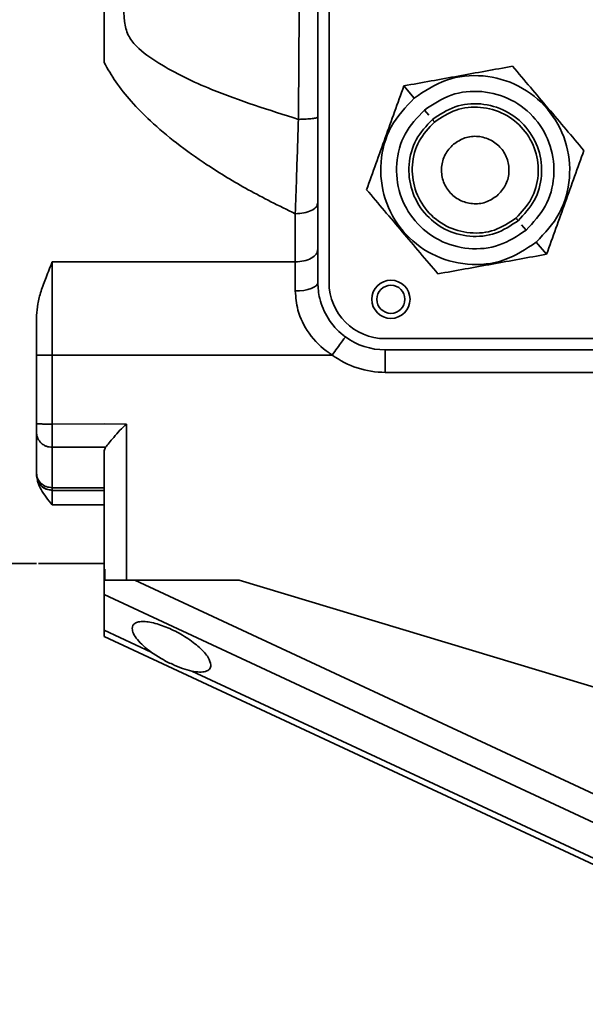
# Model space of a CAD drawing. Header units: millimetres. Extents: x 0 to 297, y 0 to 210.
# Tile 37 of 61: x 246.63 to 249.15, y 122.29 to 126.67. Entities that reach past the tile are written whole.
import ezdxf

# ---------------------------------------------------------------- set-up
doc = ezdxf.new("R2010")
doc.units = ezdxf.units.MM
doc.layers.add('尺寸线', color=6, linetype='Continuous')
doc.styles.add('SLDTEXTSTYLE1', font='TXT', dxfattribs={"width": 0.7})
doc.dimstyles.new('SLDDIMSTYLE5', dxfattribs={"dimtxt": 3.5, "dimasz": 2, "dimexe": 0, "dimexo": 0.0625, "dimgap": 0.875, "dimtad": 0, "dimtih": 1, "dimtoh": 1, "dimlfac": 20, "dimrnd": 1e-09, "dimzin": 12, "dimdsep": 46, "dimtxsty": 'SLDTEXTSTYLE1', "dimsah": 1, "dimcen": 0, "dimadec": 0, "dimazin": 3, "dimtfac": 1, "dimtmove": 0, "dimatfit": 3, "dimfxl": 1, "dimfrac": 2, "dimtolj": 1, "dimtzin": 12, "dimarcsym": 0})

# ---------------------------------------------------------------- blocks, each defined once
blk = doc.blocks.new('_D_17')
at = {"layer": '尺寸线', "transparency": 16777216}
for p, q in [((250.439, 167.6504), (251.8013, 170.1523)), ((251.8013, 170.1523), (265.406, 170.1523)), ((206.4431, 86.8521), (250.439, 167.6504)), ((206.4431, 86.8521), (205.2476, 84.6565))]:
    blk.add_line(p, q, dxfattribs=at)
for points in [[(250.439, 167.6504), (251.7028, 169.2395), (251.0881, 169.5743)], [(206.4431, 86.8521), (205.1793, 85.263), (205.7941, 84.9283)]]:
    blk.add_solid(points, dxfattribs=at)
at = {"layer": '尺寸线', "transparency": 16777216, "char_height": 3.5, "attachment_point": 1, "style": 'SLDTEXTSTYLE1'}
for s, insert in [('%%c', (253.3888, 174.6641)), ('1840', (257.2588, 174.6641))]:
    blk.add_mtext(s, dxfattribs=dict(at, insert=insert))
blk = doc.blocks.new('_D_18')
at = {"layer": '尺寸线', "transparency": 16777216}
for p, q in [((242.9146, 135.6821), (247.8893, 138.5798)), ((247.8893, 138.5798), (259.4571, 138.5798)), ((213.9675, 118.8205), (242.9146, 135.6821)), ((213.9675, 118.8205), (211.8073, 117.5621))]:
    blk.add_line(p, q, dxfattribs=at)
for points in [[(242.9146, 135.6821), (244.819, 136.3863), (244.4667, 136.9912)], [(213.9675, 118.8205), (212.0632, 118.1162), (212.4155, 117.5114)]]:
    blk.add_solid(points, dxfattribs=at)
at = {"layer": '尺寸线', "transparency": 16777216, "char_height": 3.5, "attachment_point": 1, "style": 'SLDTEXTSTYLE1'}
for s, insert in [('%%c', (249.4768, 143.0915)), ('670', (253.3467, 143.0915))]:
    blk.add_mtext(s, dxfattribs=dict(at, insert=insert))

msp = doc.modelspace()

# ---------------------------------------------------------------- linework, layer by layer
at = {"color": 7, "linetype": 'Continuous', "lineweight": 35}
for p, q in [((248.006348, 125.5012766), (248.006348, 129.0012766)), ((247.006348, 126.4800105), (247.006348, 128.0225551)), ((248.3392842, 126.3758482), (248.3849931, 126.3218488)), ((248.3392842, 126.3758482), (248.3849931, 126.3218488)), ((248.4500376, 126.2450069), (248.430219, 126.2684201)), ((247.956348, 125.8552379), (247.956348, 125.6482814)), ((247.856348, 125.5930057), (247.856348, 125.8070931)), ((248.8824771, 125.7341331), (248.8626585, 125.7575464)), ((248.9277029, 125.6807044), (248.9734118, 125.626705)), ((248.9277029, 125.6807044), (248.9734118, 125.626705)), ((247.956348, 125.6482814), (247.956348, 125.5012766)), ((247.006348, 125.5929642), (246.776348, 125.5929642)), ((247.006348, 125.5930078), (247.856348, 125.5930057)), ((247.856348, 125.4632895), (247.856348, 125.5930057)), ((246.706348, 125.3542718), (246.706348, 125.178386)), ((248.256348, 125.2512766), (250.256348, 125.2512766)), ((248.256348, 125.2012766), (248.256348, 125.1012766)), ((248.256348, 125.2012766), (250.256348, 125.2012766)), ((246.706348, 125.178386), (246.7063481, 124.8723773)), ((248.0202182, 125.1784087), (246.776348, 125.1783987)), ((246.776348, 125.1783861), (246.776348, 124.8713126)), ((250.256348, 125.1012766), (248.256348, 125.1012766)), ((246.776348, 124.8713126), (247.006348, 124.8718115)), ((247.006348, 124.8718115), (247.106348, 124.8713144)), ((247.106348, 124.8713144), (247.106348, 124.1762766)), ((246.7063482, 124.8321778), (246.706348, 124.6521535)), ((247.006348, 124.768674), (246.776348, 124.7689684)), ((246.776348, 124.5881008), (246.776348, 124.7689684)), ((247.013346, 124.7689822), (247.006348, 124.7526047)), ((247.0133516, 124.7688332), (247.006348, 124.768674)), ((247.006348, 124.2262766), (247.006348, 124.7526047)), ((246.706348, 124.6462766), (246.7113749, 124.6210051)), ((246.7074607, 124.6408612), (246.7075886, 124.6349361)), ((247.006348, 124.5881004), (246.776348, 124.5881007)), ((247.006348, 124.5762766), (246.776348, 124.5762766)), ((247.006348, 124.5112766), (246.776348, 124.5112766)), ((246.556348, 124.2512766), (246.706348, 124.2512766)), ((246.7150985, 124.2512766), (247.006348, 124.2512766)), ((247.0095234, 124.2262766), (247.006348, 124.2262766)), ((247.0095234, 124.1762766), (247.0095234, 124.2262766)), ((247.106348, 124.1762766), (247.606348, 124.1762766)), ((249.4050889, 123.1217789), (247.1437112, 124.1762766)), ((247.606348, 124.1762766), (250.256348, 123.3762766)), ((247.006348, 124.1122725), (249.3560396, 123.0165934)), ((247.006348, 123.9538976), (247.006348, 124.1122725)), ((247.006348, 123.9538976), (247.2160714, 123.856102)), ((249.3150748, 122.8496997), (247.006348, 123.9262766)), ((247.396622, 123.771908), (249.3242163, 122.8730534))]:
    msp.add_line(p, q, dxfattribs=at)
at = {"color": 7, "linetype": 'Continuous', "lineweight": 35, "flags": 128}
msp.add_lwpolyline([(247.956348, 125.5012766), (247.9544266, 125.4938657), (247.948736, 125.4867396), (247.939495, 125.4801721), (247.9270587, 125.4744157), (247.9119051, 125.4696915), (247.8946164, 125.4661811), (247.8758571, 125.4640194), (247.856348, 125.4632895)], dxfattribs=at)
at = {"color": 7, "linetype": 'Continuous', "lineweight": 35}
for radius in [0.085, 0.0625]:
    msp.add_circle((248.281348, 125.4262766), radius, dxfattribs=at)
for radius, start in [(0.25, 180), (0.3, 233.8195843), (0.4, 233.8198393)]:
    msp.add_arc((248.256348, 125.5012766), radius, start, 270, dxfattribs=at)
for points, knots in [([(247.8704504, 126.2269043), (247.7402217, 126.2677892), (247.5262766, 126.3349566), (247.2857284, 126.4494153), (247.1621009, 126.5347259), (247.1091914, 126.6004821), (247.0888119, 126.6936812), (247.1021968, 126.8229043), (247.1093857, 127.0190453), (247.1151844, 127.2752268), (247.1084571, 127.5193307), (247.0991243, 127.7151397), (247.091048, 127.8204858), (247.1092594, 127.9021131), (247.1620991, 127.96784), (247.2493906, 128.0281769), (247.3632843, 128.0896078), (247.5676086, 128.1809351), (247.740138, 128.2348922), (247.8704508, 128.2756465)], [0, 0, 0, 0, 0.135911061, 0.223280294, 0.26527276, 0.285425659, 0.30620893, 0.358572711, 0.413301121, 0.499977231, 0.610167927, 0.652944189, 0.693740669, 0.714524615, 0.734675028, 0.776663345, 0.820063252, 0.864092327, 1, 1, 1, 1]), ([(247.8704526, 126.2269014), (247.8716838, 126.3960061), (247.8741492, 126.7346287), (247.8756804, 127.2897062), (247.8739279, 127.8043205), (247.8714017, 128.1469299), (247.8704526, 128.2756519)], [0, 0, 0, 0, 0.248190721, 0.49698789, 0.811013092, 1, 1, 1, 1]), ([(247.956348, 128.2653021), (247.956348, 128.0958859), (247.956348, 127.7566219), (247.956348, 127.247652), (247.956348, 126.7402816), (247.956348, 126.4050822), (247.956348, 126.2372283)], [0, 0, 0, 0, 0.251185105, 0.503009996, 0.751128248, 1, 1, 1, 1]), ([(247.006348, 126.4800076), (247.006348, 126.5129288), (247.006348, 126.6240592), (247.006348, 126.8169593), (247.006348, 127.0581162), (247.006348, 127.3558564), (247.006348, 127.6403181), (247.006348, 127.8802601), (247.006348, 127.9843672), (247.006348, 128.0225602)], [0, 0, 0, 0, 0.065325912, 0.220516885, 0.376121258, 0.531726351, 0.79354151, 0.924258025, 1, 1, 1, 1]), ([(247.8563468, 125.8070937), (247.8200922, 125.8245831), (247.749553, 125.8586117), (247.6482891, 125.9127066), (247.553363, 125.9675719), (247.4459986, 126.0353488), (247.3308653, 126.117193), (247.218516, 126.2117332), (247.128611, 126.3033011), (247.0581325, 126.3895865), (247.0230324, 126.4508787), (247.0063492, 126.480011)], [0, 0, 0, 0, 0.1094464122, 0.2129457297, 0.3124431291, 0.4080563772, 0.5589455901, 0.6973754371, 0.808030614, 0.9087565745, 1, 1, 1, 1]), ([(248.8222046, 126.4631477), (248.7417437, 126.4486024), (248.5807704, 126.4195026), (248.4197967, 126.3904028), (248.3392842, 126.3758482)], [0, 0, 0, 0, 0.499840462, 1, 1, 1, 1]), ([(249.1392684, 126.0885761), (249.0864414, 126.1509847), (248.9807535, 126.2758417), (248.8750655, 126.4006991), (248.8222046, 126.4631477)], [0, 0, 0, 0, 0.499840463, 1, 1, 1, 1]), ([(248.3392842, 126.3758482), (248.3116503, 126.2988943), (248.2563649, 126.1449374), (248.2010793, 125.9909803), (248.1734276, 125.9139771)], [0, 0, 0, 0, 0.499840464, 1, 1, 1, 1]), ([(247.8563485, 125.8070989), (247.8581736, 125.8600322), (247.8627411, 125.9925043), (247.8675564, 126.1389664), (247.8704475, 126.2269051)], [0, 0, 0, 0, 0.399580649, 1, 1, 1, 1]), ([(247.956348, 126.2372283), (247.956348, 126.1572148), (247.956348, 126.023973), (247.956348, 125.9034037), (247.956348, 125.8552379)], [0, 0, 0, 0, 0.600513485, 1, 1, 1, 1]), ([(248.9734118, 125.626705), (249.0010457, 125.7036589), (249.0563311, 125.8576158), (249.1116168, 126.011573), (249.1392684, 126.0885761)], [0, 0, 0, 0, 0.499840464, 1, 1, 1, 1]), ([(248.1734276, 125.9139771), (248.2262547, 125.8515685), (248.3319426, 125.7267115), (248.4376306, 125.6018541), (248.4904914, 125.5394055)], [0, 0, 0, 0, 0.499840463, 1, 1, 1, 1]), ([(246.706348, 125.3542718), (246.7075415, 125.3713678), (246.7100454, 125.4072357), (246.7261418, 125.4639016), (246.7487373, 125.526056), (246.7668467, 125.5699686), (246.7763482, 125.5930084)], [0, 0, 0, 0, 0.2151632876, 0.4514191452, 0.712174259, 1, 1, 1, 1]), ([(248.4904914, 125.5394055), (248.5709524, 125.5539508), (248.7319257, 125.5830507), (248.8928993, 125.6121505), (248.9734118, 125.626705)], [0, 0, 0, 0, 0.499840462, 1, 1, 1, 1]), ([(248.0202161, 125.1784087), (248.0156659, 125.1814292), (247.9763049, 125.2075572), (247.9139431, 125.2691682), (247.8636684, 125.3700495), (247.8585751, 125.434923), (247.856348, 125.4632895)], [0, 0, 0, 0, 0.047054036, 0.407037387, 0.740721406, 1, 1, 1, 1]), ([(247.956348, 125.5012766), (247.957943, 125.4773668), (247.9615013, 125.4240257), (247.9981041, 125.3384415), (248.0456411, 125.2844145), (248.0758334, 125.2616979), (248.0792491, 125.259128)], [0, 0, 0, 0, 0.273632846, 0.610455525, 0.955930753, 1, 1, 1, 1]), ([(246.706348, 124.8723773), (246.706348, 124.8648354), (246.706348, 124.8536118), (246.706348, 124.8400077), (246.706348, 124.8349987), (246.706348, 124.8321778)], [0, 0, 0, 0, 0.472245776, 0.702783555, 1, 1, 1, 1]), ([(246.7063481, 124.8723773), (246.7066685, 124.8722863), (246.7072996, 124.8721072), (246.7122948, 124.87188), (246.7196846, 124.8716885), (246.7320729, 124.8714904), (246.7510826, 124.8713208), (246.7681364, 124.8713152), (246.776348, 124.8713126)], [0, 0, 0, 0, 0.140345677, 0.276470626, 0.40825093, 0.535685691, 0.776428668, 1, 1, 1, 1]), ([(246.776348, 124.7692741), (246.776348, 124.7744938), (246.776348, 124.7851152), (246.776348, 124.8101772), (246.776348, 124.8392323), (246.776348, 124.8605947), (246.776348, 124.8713172)], [0, 0, 0, 0, 0.240310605, 0.489005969, 0.743513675, 1, 1, 1, 1]), ([(247.106348, 124.8713144), (247.0960337, 124.8622026), (247.0748804, 124.8435154), (247.0505797, 124.8127708), (247.0278245, 124.7867004), (247.0180503, 124.7747391), (247.013346, 124.7689822)], [0, 0, 0, 0, 0.261144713, 0.535573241, 0.776473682, 1, 1, 1, 1]), ([(246.776348, 124.7689684), (246.7718379, 124.7688931), (246.7631642, 124.7687481), (246.7501681, 124.7719607), (246.7392033, 124.7772182), (246.732034, 124.7823137), (246.7286684, 124.785176), (246.7276686, 124.7860711), (246.7209692, 124.7921611), (246.7137645, 124.8016811), (246.7074974, 124.8176652), (246.7067999, 124.8264736), (246.7063482, 124.8321778)], [0, 0, 0, 0, 0.124448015, 0.239334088, 0.36739473, 0.45822629, 0.4837641, 0.491555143, 0.49602718, 0.739400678, 0.831237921, 1, 1, 1, 1]), ([(246.706348, 124.6521535), (246.706348, 124.6504401), (246.706348, 124.6470391), (246.706348, 124.6465295), (246.706348, 124.6462766)], [0, 0, 0, 0, 0.503812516, 1, 1, 1, 1]), ([(246.7110804, 124.6255092), (246.7096424, 124.6287643), (246.7068889, 124.6349968), (246.7065246, 124.6432819), (246.7063505, 124.6472397)], [0, 0, 0, 0, 0.522291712, 1, 1, 1, 1]), ([(246.7074605, 124.6338467), (246.7084946, 124.6295006), (246.7106432, 124.6204704), (246.7151282, 124.6140811), (246.7174545, 124.6107669)], [0, 0, 0, 0, 0.481293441, 1, 1, 1, 1]), ([(246.776348, 124.5112766), (246.766859, 124.5227416), (246.7487561, 124.5446142), (246.7264842, 124.5788208), (246.7121634, 124.6061093), (246.7099689, 124.6226674), (246.7093342, 124.6274563)], [0, 0, 0, 0, 0.325893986, 0.621728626, 0.890596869, 1, 1, 1, 1]), ([(246.7110804, 124.6215128), (246.7142608, 124.6151046), (246.7206747, 124.6021808), (246.7371078, 124.5878508), (246.7561962, 124.5786873), (246.7697985, 124.5775795), (246.776348, 124.5770461)], [0, 0, 0, 0, 0.255209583, 0.514691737, 0.766323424, 1, 1, 1, 1]), ([(246.7170434, 124.6114565), (246.7200143, 124.6063319), (246.7275818, 124.593278), (246.749076, 124.5795606), (246.7672574, 124.5773713), (246.776348, 124.5762766)], [0, 0, 0, 0, 0.2442296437, 0.6221148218, 1, 1, 1, 1]), ([(246.776348, 124.5762767), (246.776348, 124.5767952), (246.776348, 124.5778361), (246.776348, 124.5846708), (246.776348, 124.5881009)], [0, 0, 0, 0, 0.498140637, 1, 1, 1, 1]), ([(247.006348, 124.1122725), (247.006348, 124.1179559), (247.006348, 124.1294094), (247.006348, 124.1575411), (247.006348, 124.1901202), (247.006348, 124.21421), (247.006348, 124.226278)], [0, 0, 0, 0, 0.246183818, 0.496127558, 0.747581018, 1, 1, 1, 1]), ([(247.131348, 123.9617753), (247.1319099, 123.9663351), (247.1330159, 123.9753111), (247.1428655, 123.9852201), (247.1588231, 123.9915961), (247.1817538, 123.9932668), (247.2098397, 123.9902298), (247.2513906, 123.9803774), (247.3085297, 123.9582287), (247.3754602, 123.9210591), (247.4330041, 123.8772215), (247.4733012, 123.8329809), (247.4787788, 123.8095553), (247.481348, 123.7985676)], [0, 0, 0, 0, 0.05904022, 0.116218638, 0.176726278, 0.236119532, 0.295432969, 0.356498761, 0.473208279, 0.597425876, 0.737337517, 0.876798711, 1, 1, 1, 1]), ([(247.006348, 123.9262766), (247.006348, 123.927445), (247.006348, 123.9297906), (247.006348, 123.9458415), (247.006348, 123.9538976)], [0, 0, 0, 0, 0.498092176, 1, 1, 1, 1]), ([(247.2160714, 123.856102), (247.2039852, 123.8654835), (247.1797838, 123.8842689), (247.1534209, 123.9125368), (247.1348035, 123.939485), (247.1324873, 123.9544264), (247.131348, 123.9617753)], [0, 0, 0, 0, 0.250501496, 0.501601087, 0.754865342, 1, 1, 1, 1]), ([(247.3966221, 123.7719083), (247.3828427, 123.7754942), (247.3547299, 123.7828101), (247.3085368, 123.8025986), (247.2600679, 123.826626), (247.2312164, 123.8459554), (247.2160714, 123.856102)], [0, 0, 0, 0, 0.226364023, 0.46182628, 0.71749741, 1, 1, 1, 1]), ([(247.481348, 123.7985676), (247.4802189, 123.7923052), (247.4780215, 123.7801185), (247.4595594, 123.7698161), (247.4323656, 123.7663202), (247.4084459, 123.7700598), (247.3966221, 123.7719083)], [0, 0, 0, 0, 0.269155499, 0.523773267, 0.764595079, 1, 1, 1, 1])]:
    msp.add_open_spline(points, degree=3, knots=knots, dxfattribs=at)
for points in [[(248.3849931, 126.3218488), (248.4310292, 126.3525456), (248.5231013, 126.4139392), (248.6925605, 126.4301328), (248.853556, 126.3845231), (248.985266, 126.279696), (249.0669012, 126.1324821), (249.0852958, 125.9661648), (249.0413377, 125.801707), (248.9655812, 125.7210386), (248.9277029, 125.6807044)], [(248.3849931, 126.3218488), (248.4310292, 126.3525456), (248.5231013, 126.4139392), (248.6925605, 126.4301328), (248.853556, 126.3845231), (248.985266, 126.279696), (249.0669012, 126.1324821), (249.0852958, 125.9661648), (249.0413377, 125.801707), (248.9655812, 125.7210386), (248.9277029, 125.6807044)], [(248.430219, 126.2684201), (248.4685823, 126.2940008), (248.5453091, 126.3451621), (248.6865251, 126.3586568), (248.820688, 126.3206487), (248.9304463, 126.2332928), (248.9984757, 126.1106145), (249.0138045, 125.9720168), (248.9771728, 125.8349686), (248.9140423, 125.767745), (248.8824771, 125.7341331)], [(248.9277029, 125.6807044), (248.8816669, 125.6500076), (248.7895948, 125.5886141), (248.6201355, 125.5724204), (248.4591401, 125.6180302), (248.3274301, 125.7228573), (248.2457948, 125.8700712), (248.2274003, 126.0363884), (248.2713584, 126.2008462), (248.3471149, 126.2815146), (248.3849931, 126.3218488)], [(248.9277029, 125.6807044), (248.8816669, 125.6500076), (248.7895948, 125.5886141), (248.6201355, 125.5724204), (248.4591401, 125.6180302), (248.3274301, 125.7228573), (248.2457948, 125.8700712), (248.2274003, 126.0363884), (248.2713584, 126.2008462), (248.3471149, 126.2815146), (248.3849931, 126.3218488)], [(248.4657535, 126.2264404), (248.4980884, 126.2480012), (248.562758, 126.2911229), (248.681783, 126.3024971), (248.7948631, 126.2704616), (248.8873738, 126.1968331), (248.9447128, 126.0934328), (248.9576328, 125.9766148), (248.9267575, 125.8611027), (248.8735475, 125.8044428), (248.8469425, 125.7761128)], [(248.8824771, 125.7341331), (248.8441137, 125.7085525), (248.767387, 125.6573912), (248.6261709, 125.6438964), (248.4920081, 125.6819046), (248.3822497, 125.7692605), (248.3142204, 125.8919387), (248.2988916, 126.0305364), (248.3355233, 126.1675846), (248.3986537, 126.2348083), (248.430219, 126.2684201)], [(248.4754448, 126.2149914), (248.5061355, 126.2354559), (248.5675169, 126.276385), (248.6804897, 126.2871808), (248.78782, 126.2567742), (248.8756267, 126.1868895), (248.9300502, 126.0887469), (248.9423132, 125.9778688), (248.9130078, 125.8682302), (248.8625035, 125.8144513), (248.8372513, 125.7875618)], [(247.8704526, 126.2269014), (247.8820808, 126.2272049), (247.9053371, 126.2278118), (247.9333302, 126.2302611), (247.9526281, 126.2334974), (247.9551081, 126.2359847), (247.956348, 126.2372283)], [(248.8469425, 125.7761128), (248.8146077, 125.754552), (248.749938, 125.7114303), (248.6309131, 125.7000562), (248.5178329, 125.7320916), (248.4253223, 125.8057202), (248.3679833, 125.9091204), (248.3550633, 126.0259385), (248.3859386, 126.1414505), (248.4391486, 126.1981104), (248.4657535, 126.2264404)], [(248.8372513, 125.7875618), (248.8065606, 125.7670973), (248.7451792, 125.7261683), (248.6322064, 125.7153725), (248.5248761, 125.745779), (248.4370694, 125.8156637), (248.3826459, 125.9138063), (248.3703829, 126.0246845), (248.3996882, 126.134323), (248.4501926, 126.1881019), (248.4754448, 126.2149914)], [(248.4754448, 126.2149914), (248.4741749, 126.2164916), (248.471635, 126.2194921), (248.4684316, 126.2232765), (248.4661905, 126.2259241), (248.4658992, 126.2262683), (248.4657535, 126.2264404)], [(248.7532605, 125.8867866), (248.736819, 125.8758234), (248.7039362, 125.8538971), (248.643415, 125.8481137), (248.5859166, 125.8644029), (248.5388773, 125.9018411), (248.5097219, 125.9544175), (248.5031524, 126.0138165), (248.5188517, 126.0725515), (248.5459076, 126.1013616), (248.5594356, 126.1157667)], [(248.5594356, 126.1157667), (248.575877, 126.1267298), (248.6087599, 126.1486561), (248.6692811, 126.1544396), (248.7267794, 126.1381503), (248.7738187, 126.1007121), (248.8029742, 126.0481357), (248.8095437, 125.9887367), (248.7938443, 125.9300018), (248.7667884, 125.9011916), (248.7532605, 125.8867866)], [(247.956348, 125.8552379), (247.9548449, 125.8489295), (247.9518386, 125.8363125), (247.9287136, 125.8203989), (247.8956591, 125.8092654), (247.8694517, 125.8078172), (247.856348, 125.8070931)], [(248.8469425, 125.7761128), (248.8467969, 125.7762849), (248.8465055, 125.7766291), (248.8442644, 125.7792767), (248.841061, 125.7830611), (248.8385212, 125.7860616), (248.8372513, 125.7875618)], [(247.956348, 125.6482814), (247.9548449, 125.6410379), (247.9518386, 125.6265511), (247.9287136, 125.6082795), (247.8956591, 125.5954971), (247.8694517, 125.5938361), (247.856348, 125.5930057)], [(246.776348, 125.1783861), (246.776348, 125.2521001), (246.776348, 125.3995281), (246.776348, 125.528515), (246.776348, 125.5930084)], [(248.0792491, 125.259128), (248.0783618, 125.2579146), (248.0765873, 125.2554879), (248.0629363, 125.2368221), (248.0434236, 125.2101415), (248.0279529, 125.1889876), (248.0202175, 125.1784107)], [(246.776348, 125.1783861), (246.7671754, 125.1783861), (246.7488303, 125.1783861), (246.7256921, 125.1783861), (246.7095047, 125.1783861), (246.7074002, 125.1783861), (246.706348, 125.1783861)], [(246.776348, 124.5881008), (246.7671754, 124.5890636), (246.7488303, 124.5909893), (246.7256921, 124.6058014), (246.7095047, 124.6269737), (246.7074002, 124.6437602), (246.706348, 124.6521535)], [(246.776348, 124.5112766), (246.776348, 124.530145), (246.776348, 124.5678817), (246.776348, 124.5734783), (246.776348, 124.5762766)], [(247.106348, 124.1762766), (247.0953539, 124.1762766), (247.0733657, 124.1762766), (247.0441187, 124.1762766), (247.020824, 124.1762766), (247.0132903, 124.1762766), (247.0095234, 124.1762766)]]:
    msp.add_open_spline(points, degree=3, dxfattribs=at)
at = {"layer": '尺寸线'}
msp.add_arc((228.4410759, 127.2512766), 46, 195, 165, dxfattribs=at)

# ---------------------------------------------------------------- dimensions: what is measured, and where the dimension line sits
for p1, p2, picture, middle in [((250.4390113, 167.6504206), (206.4431404, 86.8521326), '_D_17', (259.3974115, 172.6891303)), ((242.9146363, 135.682086), (213.9675154, 118.8204672), '_D_18', (254.4669355, 141.1165974))]:
    dim = msp.add_diameter_dim_2p(p1=p1, p2=p2, dimstyle='SLDDIMSTYLE5', dxfattribs=at)
    dim.commit()
    dim.dimension.update_dxf_attribs({"geometry": picture, "text_midpoint": middle, "dimtype": 163})

doc.saveas('drawing.dxf')
